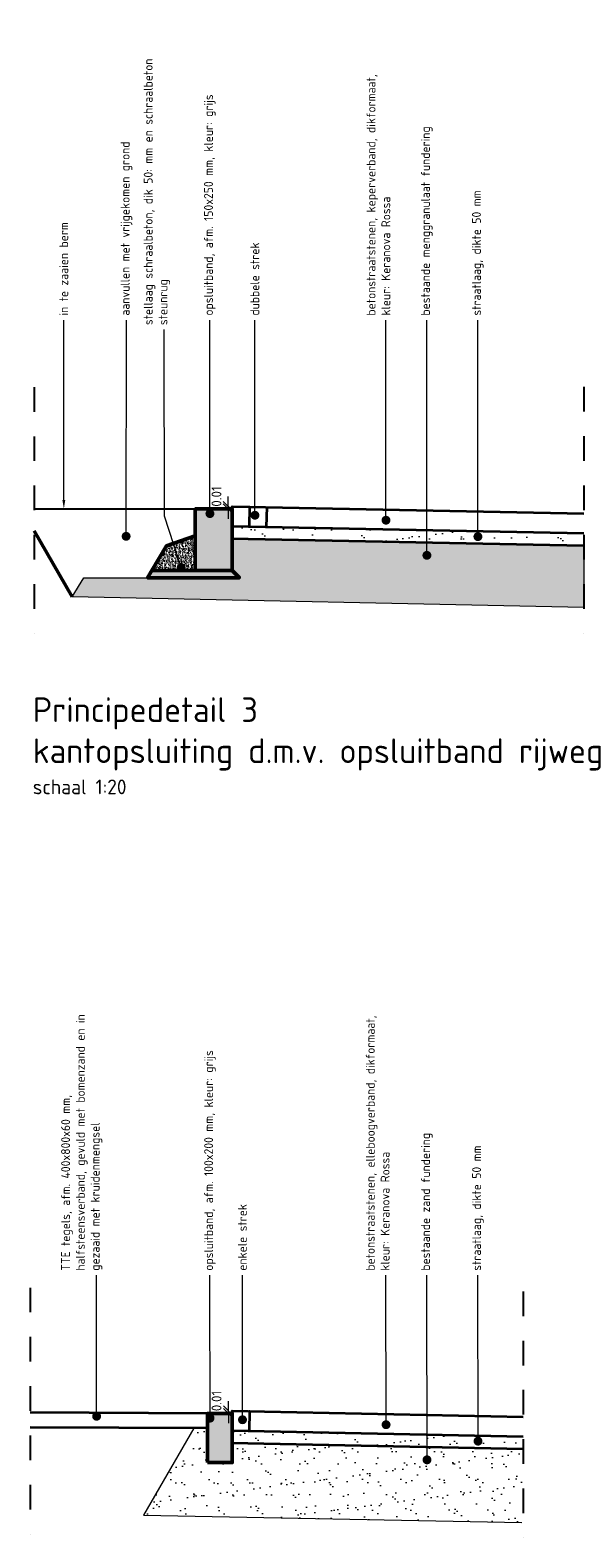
# Model space of a CAD drawing. Header units: metres. Extents: x 0 to 167615, y 0 to 462701.
# Tile 5 of 16: x 167557.51 to 167559.76, y 462694.52 to 462700.64. Entities that reach past the tile are written whole.
import ezdxf
from ezdxf import colors
from ezdxf.entities.mleader import LeaderData, LeaderLine
from ezdxf.math import Vec2, Vec3

# ---------------------------------------------------------------- set-up
doc = ezdxf.new("R2010")
doc.units = ezdxf.units.M
doc.header["$LTSCALE"] = 0.02
for name, pattern in [('VH-OPSLUITBAND_100X200', [16, 8, -2, 4, -2]), ('VH-OPSLUITBAND_150X250', [24, 16, -2, 4, -2]), ('XX-AFBREEK', [7, 4, -1, 1, -1])]:
    doc.linetypes.add(name, pattern=pattern)
for name, color, linetype, lineweight in [('B-WE-VH-VERHARDING_FUNDERING-AD', 252, 'Continuous', 18), ('B-WE-VH-VERHARDING_FUNDERING_GRANULAAT_MENG-G', 8, 'Continuous', 18), ('N-WE-GC-BETONVORM-AD-20', 254, 'Continuous', 18), ('N-WE-GW-GROND_ZAND_FUNDERINGSZAND-AD-20', 7, 'Continuous', 18), ('N-WE-GW-GROND_ZAND_FUNDERINGSZAND-G', 7, 'Continuous', 35), ('N-WE-GW-GROND_ZAND_FUNDERINGSZAND-GD', 7, 'Continuous', 50), ('N-WE-GW-GRONDWERKLIJN-G', 90, 'Continuous', 50), ('N-WE-GW-MAAIVELD-GD', 90, 'GW-MAAIVELD', 25), ('N-WE-VH-KANTOPSLUITING_OPSLUITBAND_100X200-GD', 150, 'VH-OPSLUITBAND_100X200', 50), ('N-WE-VH-KANTOPSLUITING_OPSLUITBAND_150X250-GD', 150, 'VH-OPSLUITBAND_150X250', 50), ('N-WE-VH-VERHARDING_BETON_SCHRAAL-AD', 254, 'Continuous', 18), ('N-WE-VH-VERHARDING_BETON_SCHRAAL-GD', 10, 'Continuous', 50), ('N-WE-VH-VERHARDING_BETONSTRAATSTEEN-G', 10, 'Continuous', 35), ('N-WE-VH-VERHARDING_FUNDERING-AD-20', 1, 'Continuous', 9), ('N-WE-VH-VERHARDING_GRASBETONSTEEN-G', 70, 'Continuous', 35), ('X-XX-AL-AANPIJLING-T18', 10, 'Continuous', 18), ('X-XX-AL-AFBREEKLIJN-GD', 8, 'XX-AFBREEK', 25), ('X-XX-AL-M', 7, 'Continuous', 18), ('X-XX-AL-T50', 130, 'Continuous', 50)]:
    doc.layers.add(name, color=color, linetype=linetype, lineweight=lineweight)
doc.styles.add('NLCS-ISO', font='NLCS-ISO.ttf')
doc.styles.add('NLCS-ISO-M20-T50', font='NLCS-ISO.ttf', dxfattribs={"height": 0.1})
doc.linetypes.add('GW-MAAIVELD', pattern='A,12,[40,NLCS.SHX,S=1,R=0,X=0,Y=-0.5],12', length=24)
doc.dimstyles.new('NLCS RODOR-DIM-020$0', dxfattribs={"dimscale": 0.02, "dimtxt": 2, "dimasz": 2, "dimexe": 1.25, "dimexo": 0.625, "dimtad": 1, "dimzin": 1, "dimdsep": 46, "dimtxsty": 'NLCS-ISO', "dimblk": 'OBLIQUE', "dimcen": 0, "dimse1": 1, "dimse2": 1, "dimclrd": 256, "dimclre": 1, "dimclrt": 256, "dimadec": 0, "dimazin": 0, "dimtfac": 1, "dimtmove": 2, "dimatfit": 3, "dimfxl": 1, "dimtolj": 1, "dimtzin": 0, "dimlwd": -1, "dimlwe": -1, "dimarcsym": 0})

# ---------------------------------------------------------------- blocks, each defined once
blk = doc.blocks.new('_Dot')
at = {"color": 0, "linetype": 'ByBlock', "lineweight": -2}
blk.add_line((-0.5, 0), (-1, 0), dxfattribs=at)
at = {"color": 0, "linetype": 'ByBlock', "const_width": 0.5}
blk.add_lwpolyline([(-0.25, 0, 1), (0.25, 0, 1)], format="xyb", close=True, dxfattribs=at)
blk = doc.blocks.new('_Oblique')
at = {"color": 0, "linetype": 'ByBlock', "lineweight": -2}
blk.add_line((-0.5, -0.5), (0.5, 0.5), dxfattribs=at)
blk = doc.blocks.new('*D4')
at = {"layer": 'Defpoints', "color": 0, "transparency": 16777216}
for p in [(167558.316, 462698.7037), (167558.3319, 462698.6937), (167558.3321, 462698.7037)]:
    blk.add_point(p, dxfattribs=at)
at = {"layer": 'X-XX-AL-M', "transparency": 16777216}
for p, q in [((167558.316, 462698.7037), (167558.316, 462698.7437)), ((167558.316, 462698.6937), (167558.316, 462698.7037)), ((167558.316, 462698.6937), (167558.316, 462698.6537))]:
    blk.add_line(p, q, dxfattribs=at)
at = {"layer": 'X-XX-AL-M', "transparency": 16777216, "xscale": 0.04, "yscale": 0.04, "zscale": 0.04}
for p, rotation in [((167558.316, 462698.7037), 270), ((167558.316, 462698.6937), 90)]:
    blk.add_blockref('_Oblique', p, dxfattribs=dict(at, rotation=rotation))
at = {"layer": 'X-XX-AL-M', "transparency": 16777216, "insert": (167558.2681, 462698.7438), "char_height": 0.04, "attachment_point": 5, "rotation": 90, "style": 'NLCS-ISO'}
blk.add_mtext('\\A1;0.01', dxfattribs=at)
blk = doc.blocks.new('*D8')
at = {"layer": 'Defpoints', "color": 0, "transparency": 16777216}
for p in [(167558.3164, 462695.0328), (167558.3324, 462695.0228), (167558.3326, 462695.0328)]:
    blk.add_point(p, dxfattribs=at)
at = {"layer": 'X-XX-AL-M', "transparency": 16777216}
for p, q in [((167558.3164, 462695.0328), (167558.3164, 462695.0728)), ((167558.3164, 462695.0228), (167558.3164, 462695.0328)), ((167558.3164, 462695.0228), (167558.3164, 462694.9828))]:
    blk.add_line(p, q, dxfattribs=at)
at = {"layer": 'X-XX-AL-M', "transparency": 16777216, "xscale": 0.04, "yscale": 0.04, "zscale": 0.04}
for p, rotation in [((167558.3164, 462695.0328), 270), ((167558.3164, 462695.0228), 90)]:
    blk.add_blockref('_Oblique', p, dxfattribs=dict(at, rotation=rotation))
at = {"layer": 'X-XX-AL-M', "transparency": 16777216, "insert": (167558.2686, 462695.0729), "char_height": 0.04, "attachment_point": 5, "rotation": 90, "style": 'NLCS-ISO'}
blk.add_mtext('\\A1;0.01', dxfattribs=at)

msp = doc.modelspace()

# ---------------------------------------------------------------- hatches: boundary and pattern name
at = {"layer": 'B-WE-VH-VERHARDING_FUNDERING-AD'}
h = msp.add_hatch(dxfattribs=at)
h.set_pattern_fill('AR-CONC', color=256, scale=0.01, angle=48.85319)
h.set_pattern_definition([(98.853192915, (-16.877095, 0.00114), (0.0519204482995, 0.0498825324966), [0.0075, -0.0825]), (43.853192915, (-16.877095, 0.00114), (-0.06577173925, 0.039045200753), [0.006, -0.066]), (149.304637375, (-16.87277, 0.005294), (-0.013851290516, 0.088927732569), [0.0063740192, -0.0701142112]), (95.037392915, (-16.89216, 0.0143), (0.082687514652, 0.069475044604), [0.01125, -0.12375]), (145.488828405, (-16.88527, 0.02009), (-0.011853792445, 0.13447857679), [0.0095610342, -0.105171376]), (40.037356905, (-16.89216, 0.0143), (-0.011853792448, 0.13447857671), [0.009, -0.0990000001]), (69.853192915, (-16.88181, 0.01854), (0.069594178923, 0.0184567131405), [0.0075, -0.0825]), (14.853192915, (-16.88181, 0.01854), (-0.038595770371, 0.066036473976), [0.006, -0.066]), (120.304637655, (-16.87601, 0.020076), (0.030998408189, 0.084493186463), [0.006374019, -0.0701142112]), (86.353192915, (-16.877095, 0.001137), (-0.0242676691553, 0.0228197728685), [0, -0.0652, 0, -0.067, 0, -0.06625]), (56.353192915, (-16.877095, 0.001137), (-0.0123905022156, 0.0457617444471), [0, -0.0382, 0, -0.0637, 0, -0.02525]), (16.353192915, (-16.891769, -0.015655), (0.036823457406, 0.0387141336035), [0, -0.025, 0, -0.078, 0, -0.1035]), (6.353192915, (-16.89835, -0.023185), (0.0308349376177, 0.0505022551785), [0, -0.0325, 0, -0.0518, 0, -0.0735])])
h.paths.add_polyline_path([(167557.6829, 462698.3366), (167557.7297, 462698.4141), (167558.3616, 462698.4141), (167558.3319, 462698.4437), (167558.3319, 462698.5737), (167559.7584, 462698.5452), (167559.7584, 462698.2933)])
h = msp.add_hatch(dxfattribs=at)
h.set_pattern_fill('AGW-GROND_ZAND_FUNDERINGSZAND', color=256, scale=0.05, pattern_type=2)
h.set_pattern_definition([(37.5, (0, 0), (-0.003149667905, 0.096341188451), [0, -0.076, 0, -0.085, 0, -0.08125]), (7.5, (0, 0), (0.088488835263, 0.14110730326), [0, -0.041, 0, -0.0685, 0, -0.02625]), (327.5, (-0.0615, 0), (0.155707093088, 0.000282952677), [0, -0.025, 0, -0.09, 0, -0.1175]), (317.5, (-0.0615, 0), (0.15030633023, 0.043883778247), [0, -0.0125, 0, -0.059, 0, -0.0675])])
h.paths.add_polyline_path([(167559.5065, 462694.5793), (167557.9725, 462694.6099), (167558.1763, 462694.9628), (167558.2324, 462694.9628), (167558.2324, 462694.8228), (167558.3324, 462694.8228), (167558.3324, 462694.9028), (167559.5125, 462694.8792)])
at = {"layer": 'N-WE-GC-BETONVORM-AD-20'}
h = msp.add_hatch(color=256, dxfattribs=at)
h.dxf.hatch_style = 1
h.paths.add_polyline_path([(167558.1819, 462698.4437), (167558.3319, 462698.4437), (167558.3319, 462698.6937), (167558.1819, 462698.6937)])
h = msp.add_hatch(color=256, dxfattribs=at)
h.dxf.hatch_style = 1
h.paths.add_polyline_path([(167558.2324, 462694.8228), (167558.3324, 462694.8228), (167558.3324, 462695.0228), (167558.2324, 462695.0228)])
at = {"layer": 'N-WE-GW-GROND_ZAND_FUNDERINGSZAND-AD-20'}
h = msp.add_hatch(dxfattribs=at)
h.set_pattern_fill('AGW-GROND_ZAND_FUNDERINGSZAND', color=256, scale=0.05, pattern_type=2)
h.set_pattern_definition([(37.5, (-16.877095, 0.00114), (-0.003149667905, 0.096341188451), [0, -0.076, 0, -0.085, 0, -0.08125]), (7.5, (-16.8771, 0.00114), (0.088488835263, 0.14110730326), [0, -0.041, 0, -0.0685, 0, -0.02625]), (327.5, (-16.938595, 0.00114), (0.155707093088, 0.000282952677), [0, -0.025, 0, -0.09, 0, -0.1175]), (317.5, (-16.9386, 0.00114), (0.15030633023, 0.043883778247), [0, -0.0125, 0, -0.059, 0, -0.0675])])
h.paths.add_polyline_path([(167558.3319, 462698.5737), (167558.3319, 462698.6237), (167559.7584, 462698.5952), (167559.7584, 462698.5452)])
h = msp.add_hatch(dxfattribs=at)
h.set_pattern_fill('AGW-GROND_ZAND_FUNDERINGSZAND', color=256, scale=0.05, pattern_type=2)
h.set_pattern_definition([(37.5, (-19.87662, -3.669765), (-0.003149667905, 0.096341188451), [0, -0.076, 0, -0.085, 0, -0.08125]), (7.5, (-19.87662, -3.66976), (0.088488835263, 0.14110730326), [0, -0.041, 0, -0.0685, 0, -0.02625]), (327.5, (-19.93812, -3.669765), (0.155707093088, 0.000282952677), [0, -0.025, 0, -0.09, 0, -0.1175]), (317.5, (-19.93812, -3.66976), (0.15030633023, 0.043883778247), [0, -0.0125, 0, -0.059, 0, -0.0675])])
h.paths.add_polyline_path([(167558.3298, 462694.9028), (167558.3308, 462694.9528), (167559.5125, 462694.9292), (167559.5125, 462694.8792)])
at = {"layer": 'N-WE-VH-VERHARDING_BETON_SCHRAAL-AD'}
h = msp.add_hatch(dxfattribs=at)
h.set_pattern_fill('ACO-BETON_LICHT-SO', color=256, scale=0.005, pattern_type=2)
h.set_pattern_definition([(50, (-14.866348, -0.131485), (0.0182184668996, -0.0015939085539), [0.001905, -0.020955]), (355, (-14.866348, -0.131485), (-0.0035242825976, 0.0191056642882), [0.001524, -0.016764]), (100.451, (-14.86483, -0.131618), (0.0146942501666, 0.017511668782), [0.001619, -0.017809]), (46.1842, (-14.866348, -0.126405), (0.0271079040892, -0.0042042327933), [0.0028575, -0.0314325]), (96.6356, (-14.86409, -0.126756), (0.0237404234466, 0.024742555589), [0.0024285, -0.0267135]), (351.184, (-14.866348, -0.126405), (0.0237404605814, 0.024742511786), [0.002286, -0.025146]), (21, (-14.863808, -0.127675), (0.01516148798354, -0.01022655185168), [0.001905, -0.020955]), (326, (-14.863808, -0.127675), (0.0061802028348, 0.0184187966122), [0.001524, -0.016764]), (71.4514, (-14.862545, -0.128527), (0.021341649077, 0.0081922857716), [0.001619, -0.017809]), (37.5, (-14.8663483, -0.131485), (0.00030886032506, 0.008455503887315), [0, -0.0165608, 0, -0.017018, 0, -0.0168275]), (7.5, (-14.866348, -0.131485), (0.00668196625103, 0.01001805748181), [0, -0.0097028, 0, -0.0161798, 0, -0.0064135]), (327.5, (-14.8720125, -0.131485), (0.01355905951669, -0.00057287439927), [0, -0.00635, 0, -0.019812, 0, -0.026289]), (317.5, (-14.874553, -0.131485), (0.0148129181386, 0.00254264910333), [0, -0.008255, 0, -0.0131572, 0, -0.018669])])
h.paths.add_polyline_path([(167558.1819, 462698.4437), (167558.1819, 462698.5841), (167558.0662, 462698.544), (167558.0068, 462698.4437)])
at = {"layer": 'N-WE-VH-VERHARDING_FUNDERING-AD-20'}
h = msp.add_hatch(dxfattribs=at)
h.set_pattern_fill('AVH-FUNDERING_ZAND', color=256, scale=0.003, pattern_type=2)
h.set_pattern_definition([(37.5, (-11.6801205, -0.1859415), (-0.00018898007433, 0.00578047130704), [0, -0.00456, 0, -0.0051, 0, -0.004875]), (7.5, (-11.6801205, -0.1859415), (0.0053093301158, 0.00846643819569), [0, -0.00246, 0, -0.00411, 0, -0.001575]), (327.5, (-11.6838105, -0.1859415), (0.009342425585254, 1.697716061e-05), [0, -0.0015, 0, -0.0054, 0, -0.00705]), (317.5, (-11.6838105, -0.1859415), (0.00901837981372, 0.0026330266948), [0, -0.00075, 0, -0.00354, 0, -0.00405])])
h.paths.add_polyline_path([(167558.3616, 462698.4141), (167558.3319, 462698.4437), (167558.0064, 462698.4437), (167557.9887, 462698.4141)])

# ---------------------------------------------------------------- linework, layer by layer
at = {"layer": 'B-WE-VH-VERHARDING_FUNDERING_GRANULAAT_MENG-G', "flags": 128}
msp.add_lwpolyline([(167557.6829, 462698.3366), (167557.7297, 462698.4141), (167557.7297, 462698.4141), (167558.3616, 462698.4141), (167558.3319, 462698.4437), (167558.3319, 462698.5737), (167559.7584, 462698.5452), (167559.7584, 462698.2933)], close=True, dxfattribs=at)
for points in [[(167558.2324, 462694.9628), (167558.1763, 462694.9628), (167557.9725, 462694.6099)], [(167557.9725, 462694.6099), (167559.5065, 462694.5793)]]:
    msp.add_lwpolyline(points, dxfattribs=at)
at = {"layer": 'N-WE-GW-GROND_ZAND_FUNDERINGSZAND-G', "flags": 128}
for points in [[(167558.3293, 462698.5738), (167559.7574, 462698.5452)], [(167558.3298, 462694.9028), (167559.5125, 462694.8792)]]:
    msp.add_lwpolyline(points, dxfattribs=at)
at = {"layer": 'N-WE-GW-GROND_ZAND_FUNDERINGSZAND-GD'}
msp.add_lwpolyline([(167558.1819, 462698.4437), (167558.1819, 462698.5841), (167558.0662, 462698.544), (167558.0064, 462698.4437)], close=True, dxfattribs=at)
at = {"layer": 'N-WE-GW-GRONDWERKLIJN-G', "flags": 128}
msp.add_lwpolyline([(167557.6829, 462698.3366), (167557.5284, 462698.6043)], dxfattribs=at)
at = {"layer": 'N-WE-GW-MAAIVELD-GD', "flags": 128}
msp.add_lwpolyline([(167557.5284, 462698.6937), (167558.1819, 462698.6937)], dxfattribs=at)
at = {"layer": 'N-WE-VH-KANTOPSLUITING_OPSLUITBAND_100X200-GD', "linetype": 'Continuous', "flags": 128}
msp.add_lwpolyline([(167558.2324, 462694.8228), (167558.3324, 462694.8228), (167558.3324, 462695.0228), (167558.2324, 462695.0228)], close=True, dxfattribs=at)
at = {"layer": 'N-WE-VH-KANTOPSLUITING_OPSLUITBAND_150X250-GD', "linetype": 'Continuous', "ltscale": 0.5, "flags": 128}
msp.add_lwpolyline([(167558.1819, 462698.4437), (167558.3319, 462698.4437), (167558.3319, 462698.6937), (167558.1819, 462698.6937)], close=True, dxfattribs=at)
at = {"layer": 'N-WE-VH-VERHARDING_BETON_SCHRAAL-GD', "flags": 128}
msp.add_lwpolyline([(167558.3319, 462698.4437), (167558.0064, 462698.4437), (167557.9887, 462698.4141), (167558.3616, 462698.4141)], close=True, dxfattribs=at)
at = {"layer": 'N-WE-VH-VERHARDING_BETONSTRAATSTEEN-G', "flags": 128}
for points in [[(167558.3319, 462698.7037), (167558.3319, 462698.7037), (167559.7584, 462698.6752)], [(167558.3319, 462698.6937), (167558.3319, 462698.7037)], [(167558.4019, 462698.7023), (167558.4019, 462698.7023), (167558.4003, 462698.6223)], [(167558.4719, 462698.7009), (167558.4703, 462698.6209)], [(167558.3303, 462698.6237), (167559.7584, 462698.5952)], [(167558.3324, 462695.0328), (167558.3324, 462695.0328), (167559.5125, 462695.0092)], [(167558.3324, 462695.0228), (167558.3324, 462695.0328)], [(167558.4024, 462695.0314), (167558.4024, 462695.0314), (167558.4008, 462694.9514)], [(167558.3308, 462694.9528), (167559.5125, 462694.9292)]]:
    msp.add_lwpolyline(points, dxfattribs=at)
at = {"layer": 'N-WE-VH-VERHARDING_GRASBETONSTEEN-G', "flags": 128}
for points in [[(167558.2324, 462695.0228), (167557.5125, 462695.0257)], [(167558.2324, 462694.9628), (167557.5125, 462694.9657)]]:
    msp.add_lwpolyline(points, dxfattribs=at)
at = {"layer": 'X-XX-AL-AFBREEKLIJN-GD'}
for p, q in [((167557.5284, 462699.188), (167557.5284, 462698.188)), ((167557.5284, 462699.188), (167557.5284, 462698.188)), ((167559.7584, 462699.1885), (167559.7584, 462698.1885)), ((167557.5125, 462695.5328), (167557.5125, 462694.5328)), ((167559.5125, 462695.5176), (167559.5125, 462694.5176))]:
    msp.add_line(p, q, dxfattribs=at)

# ---------------------------------------------------------------- texts
at = {"layer": 'X-XX-AL-T50', "ltscale": 0.5, "insert": (167557.5231, 462697.9287), "char_height": 0.1, "width": 2.321051, "attachment_point": 1, "style": 'NLCS-ISO-M20-T50'}
msp.add_mtext('{\\C4;Principedetail 3\\Pkantopsluiting d.m.v. opsluitband rijweg\\P\\H0.6x;\\C3;schaal 1:20}', dxfattribs=at)

# ---------------------------------------------------------------- dimensions: what is measured, and where the dimension line sits
at = {"layer": 'X-XX-AL-M'}
for base, p1, p2, picture, middle in [((167558.316, 462698.7037), (167558.3319, 462698.6937), (167558.3321, 462698.7037), '*D4', (167558.2681, 462698.7438)), ((167558.3164, 462695.0328), (167558.3324, 462695.0228), (167558.3326, 462695.0328), '*D8', (167558.2686, 462695.0729))]:
    dim = msp.add_linear_dim(base=base, p1=p1, p2=p2, angle=90, dimstyle='NLCS RODOR-DIM-020$0', dxfattribs=at)
    dim.commit()
    dim.dimension.update_dxf_attribs({"geometry": picture, "text_midpoint": middle, "dimtype": 160})

# ---------------------------------------------------------------- leaders
at = {"layer": 'X-XX-AL-AANPIJLING-T18'}
ml = msp.add_multileader_mtext('Standard', dxfattribs=at)
ml.set_content('{\\C2;stellaag schraalbeton, dik 50: mm en schraalbeton steunrug}', color=256, style='NLCS-ISO-M20-T50')
ml.set_leader_properties(color=256, linetype='ByLayer', lineweight=-1)
ml.set_arrow_properties(name='DOT')
ml.build(insert=Vec2(0, 0))
ml.multileader.update_dxf_attribs({"text_left_attachment_type": 3, "text_right_attachment_type": 5, "dogleg_length": 0.036, "arrow_head_size": 0.036})
ctx = ml.context
ctx.base_point, ctx.char_height, ctx.arrow_head_size, ctx.landing_gap_size, ctx.plane_origin, ctx.plane_x_axis, ctx.plane_y_axis = Vec3(167558.0566, 462699.4215), 0.036, 0.036, 0.018, Vec3(167558.0566, 462698.8666), Vec3(0, 1), Vec3(-1, 0)
ctx.left_attachment, ctx.right_attachment = 3, 5
notes = []
notes.append((ctx, [(0, (1, 1, 0), (167558.0566, 462699.3855), (0, 1), 0.036, [(0, [(167558.125, 462698.4556), (167558.0571, 462698.6634)], 0, [])])]))
ctx.mtext.insert, ctx.mtext.text_direction, ctx.mtext.rotation, ctx.mtext.width, ctx.mtext.flow_direction = Vec3(167557.9732, 462699.4395), Vec3(0, 1), 1.570796, 1.197054, 5
ml = msp.add_multileader_mtext('Standard', dxfattribs=at)
ml.set_content('{\\C2;in te zaaien berm}', color=256, style='NLCS-ISO-M20-T50')
ml.set_leader_properties(color=256, linetype='ByLayer', lineweight=-1)
ml.build(insert=Vec2(0, 0))
ml.multileader.update_dxf_attribs({"text_left_attachment_type": 3, "text_right_attachment_type": 5, "dogleg_length": 0.036, "arrow_head_size": 0.036})
ctx = ml.context
ctx.base_point, ctx.char_height, ctx.arrow_head_size, ctx.landing_gap_size, ctx.plane_origin, ctx.plane_x_axis, ctx.plane_y_axis = Vec3(167557.6487, 462699.46), 0.036, 0.036, 0.018, Vec3(167557.6487, 462698.9052), Vec3(0, 1), Vec3(-1, 0)
ctx.left_attachment, ctx.right_attachment = 3, 5
notes.append((ctx, [(0, (1, 1, 0), (167557.6487, 462699.424), (0, 1), 0.036, [(0, [(167557.6491, 462698.6937)], 0, [])])]))
ctx.mtext.insert, ctx.mtext.text_direction, ctx.mtext.rotation, ctx.mtext.width, ctx.mtext.flow_direction = Vec3(167557.6307, 462699.478), Vec3(0, 1), 1.570796, 1.058617, 5
ml = msp.add_multileader_mtext('Standard', dxfattribs=at)
ml.set_content('{\\C2;aanvullen met vrijgekomen grond}', color=256, style='NLCS-ISO-M20-T50')
ml.set_leader_properties(color=256, linetype='ByLayer', lineweight=-1)
ml.set_arrow_properties(name='DOT')
ml.build(insert=Vec2(0, 0))
ml.multileader.update_dxf_attribs({"text_left_attachment_type": 3, "text_right_attachment_type": 5, "dogleg_length": 0.036, "arrow_head_size": 0.036})
ctx = ml.context
ctx.base_point, ctx.char_height, ctx.arrow_head_size, ctx.landing_gap_size, ctx.plane_origin, ctx.plane_x_axis, ctx.plane_y_axis = Vec3(167557.9032, 462699.46), 0.036, 0.036, 0.018, Vec3(167557.9032, 462698.9052), Vec3(0, 1), Vec3(-1, 0)
ctx.left_attachment, ctx.right_attachment = 3, 5
notes.append((ctx, [(0, (1, 1, 0), (167557.9032, 462699.424), (0, 1), 0.036, [(0, [(167557.9018, 462698.5823)], 0, [])])]))
ctx.mtext.insert, ctx.mtext.text_direction, ctx.mtext.rotation, ctx.mtext.width, ctx.mtext.flow_direction = Vec3(167557.8798, 462699.478), Vec3(0, 1), 1.570796, 1.058617, 5
ml = msp.add_multileader_mtext('Standard', dxfattribs=at)
ml.set_content('{\\C2;opsluitband, afm. 150x250 mm, kleur: grijs}', color=256, style='NLCS-ISO-M20-T50')
ml.set_leader_properties(color=256, linetype='ByLayer', lineweight=-1)
ml.set_arrow_properties(name='DOT')
ml.build(insert=Vec2(0, 0))
ml.multileader.update_dxf_attribs({"text_left_attachment_type": 3, "text_right_attachment_type": 5, "dogleg_length": 0.036, "arrow_head_size": 0.036})
ctx = ml.context
ctx.base_point, ctx.char_height, ctx.arrow_head_size, ctx.landing_gap_size, ctx.plane_origin, ctx.plane_x_axis, ctx.plane_y_axis = Vec3(167558.2413, 462699.46), 0.036, 0.036, 0.018, Vec3(167558.2413, 462698.9052), Vec3(0, 1), Vec3(-1, 0)
ctx.left_attachment, ctx.right_attachment = 3, 5
notes.append((ctx, [(0, (1, 1, 0), (167558.2413, 462699.424), (0, 1), 0.036, [(0, [(167558.2417, 462698.6743)], 0, [])])]))
ctx.mtext.insert, ctx.mtext.text_direction, ctx.mtext.rotation, ctx.mtext.width, ctx.mtext.flow_direction = Vec3(167558.2179, 462699.478), Vec3(0, 1), 1.570796, 1.058617, 5
ml = msp.add_multileader_mtext('Standard', dxfattribs=at)
ml.set_content('{\\C2;dubbele strek}', color=256, style='NLCS-ISO-M20-T50')
ml.set_leader_properties(color=256, linetype='ByLayer', lineweight=-1)
ml.set_arrow_properties(name='DOT')
ml.build(insert=Vec2(0, 0))
ml.multileader.update_dxf_attribs({"text_left_attachment_type": 3, "text_right_attachment_type": 5, "dogleg_length": 0.036, "arrow_head_size": 0.036})
ctx = ml.context
ctx.base_point, ctx.char_height, ctx.arrow_head_size, ctx.landing_gap_size, ctx.plane_origin, ctx.plane_x_axis, ctx.plane_y_axis = Vec3(167558.4238, 462699.46), 0.036, 0.036, 0.018, Vec3(167558.4238, 462698.9052), Vec3(0, 1), Vec3(-1, 0)
ctx.left_attachment, ctx.right_attachment = 3, 5
notes.append((ctx, [(0, (1, 1, 0), (167558.4238, 462699.424), (0, 1), 0.036, [(0, [(167558.4242, 462698.6678)], 0, [])])]))
ctx.mtext.insert, ctx.mtext.text_direction, ctx.mtext.rotation, ctx.mtext.width, ctx.mtext.flow_direction = Vec3(167558.4058, 462699.478), Vec3(0, 1), 1.570796, 1.058617, 5
ml = msp.add_multileader_mtext('Standard', dxfattribs=at)
ml.set_content('{\\C2;betonstraatstenen, keperverband, dikformaat, kleur: Keranova Rossa}', color=256, style='NLCS-ISO-M20-T50')
ml.set_leader_properties(color=256, linetype='ByLayer', lineweight=-1)
ml.set_arrow_properties(name='DOT')
ml.build(insert=Vec2(0, 0))
ml.multileader.update_dxf_attribs({"text_left_attachment_type": 3, "text_right_attachment_type": 5, "dogleg_length": 0.036, "arrow_head_size": 0.036})
ctx = ml.context
ctx.base_point, ctx.char_height, ctx.arrow_head_size, ctx.landing_gap_size, ctx.plane_origin, ctx.plane_x_axis, ctx.plane_y_axis = Vec3(167558.9553, 462699.46), 0.036, 0.036, 0.018, Vec3(167558.9553, 462698.9052), Vec3(0, 1), Vec3(-1, 0)
ctx.left_attachment, ctx.right_attachment = 3, 5
notes.append((ctx, [(0, (1, 1, 0), (167558.9553, 462699.424), (0, 1), 0.036, [(0, [(167558.9558, 462698.6476)], 0, [])])]))
ctx.mtext.insert, ctx.mtext.text_direction, ctx.mtext.rotation, ctx.mtext.width, ctx.mtext.flow_direction = Vec3(167558.8773, 462699.478), Vec3(0, 1), 1.570796, 1.058617, 5
ml = msp.add_multileader_mtext('Standard', dxfattribs=at)
ml.set_content('{\\C2;bestaande menggranulaat fundering}', color=256, style='NLCS-ISO-M20-T50')
ml.set_leader_properties(color=256, linetype='ByLayer', lineweight=-1)
ml.set_arrow_properties(name='DOT')
ml.build(insert=Vec2(0, 0))
ml.multileader.update_dxf_attribs({"text_left_attachment_type": 3, "text_right_attachment_type": 5, "dogleg_length": 0.036, "arrow_head_size": 0.036})
ctx = ml.context
ctx.base_point, ctx.char_height, ctx.arrow_head_size, ctx.landing_gap_size, ctx.plane_origin, ctx.plane_x_axis, ctx.plane_y_axis = Vec3(167559.1214, 462699.46), 0.036, 0.036, 0.018, Vec3(167559.1214, 462698.9052), Vec3(0, 1), Vec3(-1, 0)
ctx.left_attachment, ctx.right_attachment = 3, 5
notes.append((ctx, [(0, (1, 1, 0), (167559.1214, 462699.424), (0, 1), 0.036, [(0, [(167559.1218, 462698.5051)], 0, [])])]))
ctx.mtext.insert, ctx.mtext.text_direction, ctx.mtext.rotation, ctx.mtext.width, ctx.mtext.flow_direction = Vec3(167559.098, 462699.478), Vec3(0, 1), 1.570796, 1.058617, 5
ml = msp.add_multileader_mtext('Standard', dxfattribs=at)
ml.set_content('{\\C2;straatlaag, dikte 50 mm}', color=256, style='NLCS-ISO-M20-T50')
ml.set_leader_properties(color=256, linetype='ByLayer', lineweight=-1)
ml.set_arrow_properties(name='DOT')
ml.build(insert=Vec2(0, 0))
ml.multileader.update_dxf_attribs({"text_left_attachment_type": 3, "text_right_attachment_type": 5, "dogleg_length": 0.036, "arrow_head_size": 0.036})
ctx = ml.context
ctx.base_point, ctx.char_height, ctx.arrow_head_size, ctx.landing_gap_size, ctx.plane_origin, ctx.plane_x_axis, ctx.plane_y_axis = Vec3(167559.3282, 462699.46), 0.036, 0.036, 0.018, Vec3(167559.3282, 462698.9052), Vec3(0, 1), Vec3(-1, 0)
ctx.left_attachment, ctx.right_attachment = 3, 5
notes.append((ctx, [(0, (1, 1, 0), (167559.3282, 462699.424), (0, 1), 0.036, [(0, [(167559.3287, 462698.5809)], 0, [])])]))
ctx.mtext.insert, ctx.mtext.text_direction, ctx.mtext.rotation, ctx.mtext.width, ctx.mtext.flow_direction = Vec3(167559.3048, 462699.478), Vec3(0, 1), 1.570796, 1.058617, 5
ml = msp.add_multileader_mtext('Standard', dxfattribs=at)
ml.set_content('{\\C2;TTE tegels, afm. 400x800x60 mm, halfsteensverband, gevuld met bomenzand en in gezaaid met kruidenmengsel }', color=256, style='NLCS-ISO-M20-T50')
ml.set_leader_properties(color=256, linetype='ByLayer', lineweight=-1)
ml.set_arrow_properties(name='DOT')
ml.build(insert=Vec2(0, 0))
ml.multileader.update_dxf_attribs({"text_left_attachment_type": 3, "text_right_attachment_type": 5, "dogleg_length": 0.036, "arrow_head_size": 0.036})
ctx = ml.context
ctx.base_point, ctx.char_height, ctx.arrow_head_size, ctx.landing_gap_size, ctx.plane_origin, ctx.plane_x_axis, ctx.plane_y_axis = Vec3(167557.7816, 462695.5837), 0.036, 0.036, 0.018, Vec3(167557.7816, 462695.0288), Vec3(0, 1), Vec3(-1, 0)
ctx.left_attachment, ctx.right_attachment = 3, 5
notes.append((ctx, [(0, (1, 1, 0), (167557.7816, 462695.5477), (0, 1), 0.036, [(0, [(167557.782, 462695.011)], 0, [])])]))
ctx.mtext.insert, ctx.mtext.text_direction, ctx.mtext.rotation, ctx.mtext.width, ctx.mtext.flow_direction = Vec3(167557.6382, 462695.6017), Vec3(0, 1), 1.570796, 1.058617, 5
ml = msp.add_multileader_mtext('Standard', dxfattribs=at)
ml.set_content('{\\C2;opsluitband, afm. 100x200 mm, kleur: grijs}', color=256, style='NLCS-ISO-M20-T50')
ml.set_leader_properties(color=256, linetype='ByLayer', lineweight=-1)
ml.set_arrow_properties(name='DOT')
ml.build(insert=Vec2(0, 0))
ml.multileader.update_dxf_attribs({"text_left_attachment_type": 3, "text_right_attachment_type": 5, "dogleg_length": 0.036, "arrow_head_size": 0.036})
ctx = ml.context
ctx.base_point, ctx.char_height, ctx.arrow_head_size, ctx.landing_gap_size, ctx.plane_origin, ctx.plane_x_axis, ctx.plane_y_axis = Vec3(167558.2418, 462695.5837), 0.036, 0.036, 0.018, Vec3(167558.2418, 462695.2343), Vec3(0, 1), Vec3(-1, 0)
ctx.left_attachment, ctx.right_attachment = 3, 5
notes.append((ctx, [(0, (1, 1, 0), (167558.2418, 462695.51), (0, 1), 0.0737, [(0, [(167558.2422, 462695.0034)], 0, [])])]))
ctx.mtext.insert, ctx.mtext.text_direction, ctx.mtext.rotation, ctx.mtext.width, ctx.mtext.flow_direction = Vec3(167558.2184, 462695.6017), Vec3(0, 1), 1.570796, 1.058617, 5
ml = msp.add_multileader_mtext('Standard', dxfattribs=at)
ml.set_content('{\\C2;enkele strek}', color=256, style='NLCS-ISO-M20-T50')
ml.set_leader_properties(color=256, linetype='ByLayer', lineweight=-1)
ml.set_arrow_properties(name='DOT')
ml.build(insert=Vec2(0, 0))
ml.multileader.update_dxf_attribs({"text_left_attachment_type": 3, "text_right_attachment_type": 5, "dogleg_length": 0.036, "arrow_head_size": 0.036})
ctx = ml.context
ctx.base_point, ctx.char_height, ctx.arrow_head_size, ctx.landing_gap_size, ctx.plane_origin, ctx.plane_x_axis, ctx.plane_y_axis = Vec3(167558.3733, 462695.5837), 0.036, 0.036, 0.018, Vec3(167558.3733, 462695.2343), Vec3(0, 1), Vec3(-1, 0)
ctx.left_attachment, ctx.right_attachment = 3, 5
notes.append((ctx, [(0, (1, 1, 0), (167558.3733, 462695.5319), (0, 1), 0.0517, [(0, [(167558.3738, 462694.9969)], 0, [])])]))
ctx.mtext.insert, ctx.mtext.text_direction, ctx.mtext.rotation, ctx.mtext.width, ctx.mtext.flow_direction = Vec3(167558.3553, 462695.6017), Vec3(0, 1), 1.570796, 1.058617, 5
ml = msp.add_multileader_mtext('Standard', dxfattribs=at)
ml.set_content('{\\C2;betonstraatstenen, elleboogverband, dikformaat, kleur: Keranova Rossa}', color=256, style='NLCS-ISO-M20-T50')
ml.set_leader_properties(color=256, linetype='ByLayer', lineweight=-1)
ml.set_arrow_properties(name='DOT')
ml.build(insert=Vec2(0, 0))
ml.multileader.update_dxf_attribs({"text_left_attachment_type": 3, "text_right_attachment_type": 5, "dogleg_length": 0.036, "arrow_head_size": 0.036})
ctx = ml.context
ctx.base_point, ctx.char_height, ctx.arrow_head_size, ctx.landing_gap_size, ctx.plane_origin, ctx.plane_x_axis, ctx.plane_y_axis = Vec3(167558.9558, 462695.5837), 0.036, 0.036, 0.018, Vec3(167558.9558, 462695.2343), Vec3(0, 1), Vec3(-1, 0)
ctx.left_attachment, ctx.right_attachment = 3, 5
notes.append((ctx, [(0, (1, 1, 0), (167558.9558, 462695.5333), (0, 1), 0.0504, [(0, [(167558.9563, 462694.9767)], 0, [])])]))
ctx.mtext.insert, ctx.mtext.text_direction, ctx.mtext.rotation, ctx.mtext.width, ctx.mtext.flow_direction = Vec3(167558.8742, 462695.6017), Vec3(0, 1), 1.570796, 1.058617, 5
ml = msp.add_multileader_mtext('Standard', dxfattribs=at)
ml.set_content('{\\C2;bestaande zand fundering}', color=256, style='NLCS-ISO-M20-T50')
ml.set_leader_properties(color=256, linetype='ByLayer', lineweight=-1)
ml.set_arrow_properties(name='DOT')
ml.build(insert=Vec2(0, 0))
ml.multileader.update_dxf_attribs({"text_left_attachment_type": 3, "text_right_attachment_type": 5, "dogleg_length": 0.036, "arrow_head_size": 0.036})
ctx = ml.context
ctx.base_point, ctx.char_height, ctx.arrow_head_size, ctx.landing_gap_size, ctx.plane_origin, ctx.plane_x_axis, ctx.plane_y_axis = Vec3(167559.1218, 462695.5837), 0.036, 0.036, 0.018, Vec3(167559.1218, 462695.2343), Vec3(0, 1), Vec3(-1, 0)
ctx.left_attachment, ctx.right_attachment = 3, 5
notes.append((ctx, [(0, (1, 1, 0), (167559.1218, 462695.4836), (0, 1), 0.1001, [(0, [(167559.1223, 462694.8342)], 0, [])])]))
ctx.mtext.insert, ctx.mtext.text_direction, ctx.mtext.rotation, ctx.mtext.width, ctx.mtext.flow_direction = Vec3(167559.0984, 462695.6017), Vec3(0, 1), 1.570796, 1.058617, 5
ml = msp.add_multileader_mtext('Standard', dxfattribs=at)
ml.set_content('{\\C2;straatlaag, dikte 50 mm}', color=256, style='NLCS-ISO-M20-T50')
ml.set_leader_properties(color=256, linetype='ByLayer', lineweight=-1)
ml.set_arrow_properties(name='DOT')
ml.build(insert=Vec2(0, 0))
ml.multileader.update_dxf_attribs({"text_left_attachment_type": 3, "text_right_attachment_type": 5, "dogleg_length": 0.036, "arrow_head_size": 0.036})
ctx = ml.context
ctx.base_point, ctx.char_height, ctx.arrow_head_size, ctx.landing_gap_size, ctx.plane_origin, ctx.plane_x_axis, ctx.plane_y_axis = Vec3(167559.3288, 462695.5837), 0.036, 0.036, 0.018, Vec3(167559.3287, 462695.2343), Vec3(0, 1), Vec3(-1, 0)
ctx.left_attachment, ctx.right_attachment = 3, 5
notes.append((ctx, [(0, (1, 1, 0), (167559.3288, 462695.5385), (0, 1), 0.0452, [(0, [(167559.3292, 462694.91)], 0, [])])]))
ctx.mtext.insert, ctx.mtext.text_direction, ctx.mtext.rotation, ctx.mtext.width, ctx.mtext.flow_direction = Vec3(167559.3054, 462695.6017), Vec3(0, 1), 1.570796, 1.058617, 5
for ctx, leaders in notes:
    for number, flags, end, landing, length, lines in leaders:
        leader = LeaderData()
        leader.index, (leader.has_last_leader_line, leader.has_dogleg_vector, leader.attachment_direction) = number, flags
        leader.last_leader_point, leader.dogleg_vector, leader.dogleg_length = Vec3(end), Vec3(landing), length
        for number, points, colour, breaks in lines:
            line = LeaderLine()
            line.index, line.vertices, line.color, line.breaks = number, Vec3.list(points), colors.encode_raw_color(colour), breaks
            leader.lines.append(line)
        ctx.leaders.append(leader)

doc.saveas('drawing.dxf')
